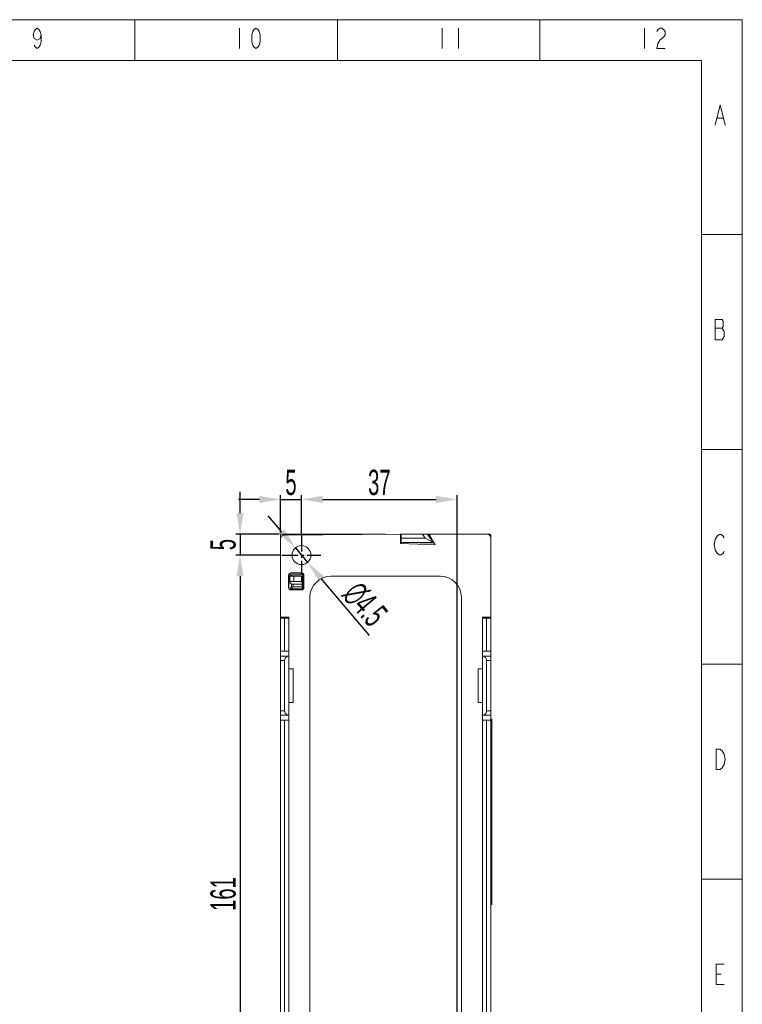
# Model space of a CAD drawing. Header units: millimetres. Extents: x 1111 to 2862, y 128 to 537.
# Tile 17 of 17: x 2690 to 2862, y 303 to 537. Entities that reach past the tile are written whole.
import ezdxf

# ---------------------------------------------------------------- set-up
doc = ezdxf.new("R2010")
doc.units = ezdxf.units.MM
doc.header["$LTSCALE"] = 10
doc.header["$PDMODE"] = 3
doc.header["$PDSIZE"] = 8
doc.linetypes.add('CENTER', pattern=[0.6, 0.375, -0.075, 0.075, -0.075])
doc.layers.get('0').update_dxf_attribs({"linetype": 'CONTINUOUS', "lineweight": 15})
doc.layers.get('Defpoints').update_dxf_attribs({"linetype": 'CONTINUOUS'})
doc.layers.add('标注层', color=7, linetype='CONTINUOUS', lineweight=9)
doc.styles.add('dim', font='txt', dxfattribs={"width": 0.6})
doc.dimstyles.get("Standard").update_dxf_attribs({"dimtxt": 6, "dimasz": 5, "dimexe": 1, "dimexo": 0.5, "dimgap": 1, "dimtad": 1, "dimdec": 1, "dimdsep": 46, "dimtxsty": 'dim', "dimcen": 0, "dimadec": 0, "dimazin": 0, "dimtp": 0.01, "dimtm": 0.01, "dimtfac": 1, "dimtdec": 1, "dimtmove": 0, "dimatfit": 3, "dimfxl": 1, "dimtolj": 1, "dimarcsym": 0})

# ---------------------------------------------------------------- blocks, each defined once
blk = doc.blocks.new('A$C642B7837')
at = {"color": 2, "linetype": 'Continuous'}
for p, q in [((0, 420), (594, 420)), ((445.5, 410), (445.5, 420)), ((495, 410), (495, 420)), ((544.5, 410), (544.5, 420)), ((594, 0), (594, 420)), ((471.1, 417.92), (471.1, 412.92)), ((520.6, 417.92), (520.6, 412.92)), ((524.6, 417.92), (524.6, 412.92)), ((570.1, 417.92), (570.1, 412.92)), ((587.83, 395.9), (589.33, 395.9)), ((584, 367.5), (594, 367.5)), ((587.33, 344.65), (589.08, 344.65)), ((584, 315), (594, 315)), ((584, 262.5), (594, 262.5)), ((584, 210), (594, 210)), ((587.58, 186.73), (588.83, 186.73))]:
    blk.add_line(p, q, dxfattribs=at)
at = {"color": 7, "linetype": 'Continuous'}
for p, q in [((25, 410), (584, 410)), ((584, 410), (584, 10))]:
    blk.add_line(p, q, dxfattribs=at)
at = {"color": 2, "linetype": 'Continuous'}
for points in [[(422.6, 416.26), (422.35, 415.42), (421.6, 415.01), (420.85, 415.42), (420.6, 416.26), (420.85, 417.09), (421.1, 417.51), (421.6, 417.92), (422.1, 417.51), (422.35, 417.09), (422.6, 416.26), (422.6, 414.59), (422.35, 413.76), (422.1, 413.34), (421.6, 412.92), (421.1, 413.34), (420.85, 413.76)], [(475.1, 412.92), (474.6, 413.34), (474.35, 413.76), (474.1, 414.59), (474.1, 416.26), (474.35, 417.09), (474.6, 417.51), (475.1, 417.92), (475.6, 417.51), (475.85, 417.09), (476.1, 416.26), (476.1, 414.59), (475.85, 413.76), (475.6, 413.34), (475.1, 412.92)], [(573.1, 417.09), (573.35, 417.51), (573.85, 417.92), (574.35, 417.92), (574.85, 417.51), (575.1, 417.09), (575.1, 416.26), (574.85, 415.84)], [(574.85, 415.84), (573.85, 415.01), (573.35, 414.17), (573.1, 412.92), (575.1, 412.92)], [(587.33, 394.23), (588.58, 399.23), (589.83, 394.23)], [(589.08, 341.73), (589.58, 342.56), (589.58, 343.81), (589.33, 344.23), (589.08, 344.65), (589.33, 345.06), (589.33, 346.31), (589.08, 346.73), (587.33, 346.73)], [(587.33, 346.73), (587.33, 341.73), (589.08, 341.73)], [(589.58, 290.06), (589.33, 289.65), (588.83, 289.23), (588.33, 289.23), (587.83, 289.65), (587.58, 290.06), (587.33, 290.48), (587.08, 291.73), (587.33, 292.98), (587.58, 293.4), (587.83, 293.81), (588.33, 294.23), (588.83, 294.23), (589.33, 293.81), (589.58, 293.4)], [(587.58, 241.73), (588.58, 241.73), (589.08, 241.31), (589.33, 240.9), (589.58, 240.48), (589.83, 239.23), (589.58, 237.98), (589.33, 237.56), (589.08, 237.15), (588.58, 236.73), (587.58, 236.73), (587.58, 241.73)], [(589.58, 184.23), (587.58, 184.23), (587.58, 189.23), (589.58, 189.23)]]:
    blk.add_lwpolyline(points, dxfattribs=at)
blk = doc.blocks.new('*D10')
at = {"layer": 'Defpoints', "color": 0, "transparency": 16777216}
for p in [(2793.77, 422.58), (2756.77, 413.98), (2793.77, 252.98)]:
    blk.add_point(p, dxfattribs=at)
at = {"layer": '标注层', "color": 0, "lineweight": -2, "transparency": 16777216}
for p, q in [((2756.77, 414.48), (2756.77, 423.58)), ((2793.77, 253.48), (2793.77, 423.58)), ((2761.77, 422.58), (2788.77, 422.58))]:
    blk.add_line(p, q, dxfattribs=at)
at = {"layer": '标注层', "color": 0, "transparency": 16777216}
for points in [[(2761.77, 423.41), (2761.77, 421.74), (2756.77, 422.58)], [(2788.77, 423.41), (2788.77, 421.74), (2793.77, 422.58)]]:
    blk.add_solid(points, dxfattribs=at)
at = {"layer": '标注层', "color": 0, "transparency": 16777216, "insert": (2775.27, 426.58), "char_height": 6, "attachment_point": 5, "style": 'dim'}
blk.add_mtext('\\A1;37', dxfattribs=at)
blk = doc.blocks.new('*D11')
at = {"layer": 'Defpoints', "color": 0, "transparency": 16777216}
for p in [(2756.77, 422.58), (2751.77, 414.15), (2756.77, 413.98)]:
    blk.add_point(p, dxfattribs=at)
at = {"layer": '标注层', "color": 0, "lineweight": -2, "transparency": 16777216}
for p, q in [((2751.77, 414.65), (2751.77, 423.58)), ((2756.77, 414.48), (2756.77, 423.58)), ((2746.77, 422.58), (2741.77, 422.58)), ((2751.77, 422.58), (2756.77, 422.58)), ((2761.77, 422.58), (2766.77, 422.58))]:
    blk.add_line(p, q, dxfattribs=at)
at = {"layer": '标注层', "color": 0, "transparency": 16777216}
for points in [[(2746.77, 423.41), (2746.77, 421.74), (2751.77, 422.58)], [(2761.77, 423.41), (2761.77, 421.74), (2756.77, 422.58)]]:
    blk.add_solid(points, dxfattribs=at)
at = {"layer": '标注层', "color": 0, "transparency": 16777216, "insert": (2754.27, 426.58), "char_height": 6, "attachment_point": 5, "style": 'dim'}
blk.add_mtext('\\A1;5', dxfattribs=at)
blk = doc.blocks.new('*D12')
at = {"layer": 'Defpoints', "color": 0, "transparency": 16777216}
for p in [(2751.97, 414.35), (2742.17, 409.35), (2752.14, 409.35)]:
    blk.add_point(p, dxfattribs=at)
at = {"layer": '标注层', "color": 0, "lineweight": -2, "transparency": 16777216}
for p, q in [((2742.17, 419.35), (2742.17, 424.35)), ((2751.47, 414.35), (2741.17, 414.35)), ((2742.17, 414.35), (2742.17, 409.35)), ((2751.64, 409.35), (2741.17, 409.35)), ((2742.17, 404.35), (2742.17, 399.35))]:
    blk.add_line(p, q, dxfattribs=at)
at = {"layer": '标注层', "color": 0, "transparency": 16777216}
for points in [[(2741.33, 419.35), (2743, 419.35), (2742.17, 414.35)], [(2741.33, 404.35), (2743, 404.35), (2742.17, 409.35)]]:
    blk.add_solid(points, dxfattribs=at)
at = {"layer": '标注层', "color": 0, "transparency": 16777216, "insert": (2738.17, 411.85), "char_height": 6, "attachment_point": 5, "rotation": 90, "style": 'dim'}
blk.add_mtext('\\A1;5', dxfattribs=at)
blk = doc.blocks.new('*D13')
at = {"layer": 'Defpoints', "color": 0, "transparency": 16777216}
for p in [(2752.14, 409.35), (2742.17, 248.35), (2789.14, 248.35)]:
    blk.add_point(p, dxfattribs=at)
at = {"layer": '标注层', "color": 0, "lineweight": -2, "transparency": 16777216}
for p, q in [((2751.64, 409.35), (2741.17, 409.35)), ((2742.17, 404.35), (2742.17, 253.35)), ((2788.64, 248.35), (2741.17, 248.35))]:
    blk.add_line(p, q, dxfattribs=at)
at = {"layer": '标注层', "color": 0, "transparency": 16777216}
for points in [[(2741.33, 404.35), (2743, 404.35), (2742.17, 409.35)], [(2741.33, 253.35), (2743, 253.35), (2742.17, 248.35)]]:
    blk.add_solid(points, dxfattribs=at)
at = {"layer": '标注层', "color": 0, "transparency": 16777216, "insert": (2738.17, 328.85), "char_height": 6, "attachment_point": 5, "rotation": 90, "style": 'dim'}
blk.add_mtext('\\A1;161', dxfattribs=at)
blk = doc.blocks.new('*D15')
at = {"layer": 'Defpoints', "color": 0, "transparency": 16777216}
for p in [(2755.32, 411.07), (2758.22, 407.63)]:
    blk.add_point(p, dxfattribs=at)
at = {"layer": '标注层', "color": 0, "lineweight": -2, "transparency": 16777216}
for p, q in [((2752.09, 414.89), (2748.86, 418.71)), ((2755.32, 411.07), (2758.22, 407.63)), ((2772.94, 390.22), (2761.45, 403.81))]:
    blk.add_line(p, q, dxfattribs=at)
at = {"layer": '标注层', "color": 0, "transparency": 16777216}
for points in [[(2752.73, 415.43), (2751.45, 414.35), (2755.32, 411.07)], [(2762.09, 404.35), (2760.82, 403.28), (2758.22, 407.63)]]:
    blk.add_solid(points, dxfattribs=at)
at = {"layer": '标注层', "color": 0, "transparency": 16777216, "insert": (2771.87, 397.69), "char_height": 6, "attachment_point": 5, "rotation": 310.2075, "style": 'dim'}
blk.add_mtext('\\A1;∅4.5', dxfattribs=at)

msp = doc.modelspace()

# ---------------------------------------------------------------- linework, layer by layer
at = {"color": 7, "linetype": 'Continuous'}
for p, q in [((2751.77, 413.21), (2751.77, 414.15)), ((2776.77, 414.35), (2751.97, 414.35)), ((2752.76, 414.11), (2780.27, 414.35)), ((2780.27, 414.35), (2780.27, 412.11)), ((2780.27, 414.35), (2801.57, 414.35)), ((2780.47, 412.11), (2780.47, 414.35)), ((2785.54, 414.35), (2786.19, 413.35)), ((2786.73, 414.35), (2788.03, 412.35)), ((2788.52, 411.82), (2787, 414.35)), ((2801.77, 245.35), (2801.77, 414.15)), ((2751.77, 255.59), (2751.77, 413.1)), ((2780.27, 413.08), (2780.47, 413.08)), ((2780.27, 412.11), (2788.52, 411.82)), ((2786.19, 413.35), (2780.47, 413.35)), ((2788.03, 412.35), (2780.47, 412.35)), ((2784.77, 412.3), (2784.77, 412.29)), ((2788.24, 412.3), (2784.77, 412.3)), ((2784.77, 412.29), (2788.24, 412.29)), ((2788.03, 412.35), (2786.19, 413.35)), ((2788.04, 412.34), (2788.21, 412.34)), ((2753.82, 404.77), (2757.12, 404.65)), ((2754.05, 404.35), (2754.05, 404.75)), ((2754.36, 404.66), (2754.05, 404.35)), ((2754.27, 405.05), (2754.27, 405.12)), ((2756.77, 405.12), (2754.27, 405.12)), ((2756.77, 405.05), (2754.27, 405.05)), ((2754.36, 404.75), (2754.36, 404.66)), ((2754.77, 404.66), (2754.36, 404.66)), ((2754.77, 404.66), (2754.77, 404.73)), ((2756.61, 404.67), (2754.77, 404.67)), ((2756.77, 405.12), (2756.77, 405.05)), ((2757.12, 404.35), (2757.12, 404.7)), ((2753.7, 404.55), (2753.7, 401.65)), ((2753.77, 404.55), (2753.7, 404.55)), ((2753.77, 404.55), (2753.77, 401.65)), ((2756.91, 404.35), (2753.77, 404.35)), ((2753.79, 403.04), (2753.79, 401.57)), ((2754.36, 402.46), (2753.79, 403.04)), ((2753.79, 403.04), (2753.97, 403.04)), ((2753.97, 404.35), (2753.97, 403.05)), ((2753.97, 403.05), (2754.97, 403.05)), ((2754.36, 402.46), (2754.36, 401.85)), ((2754.77, 402.46), (2754.36, 402.46)), ((2754.77, 401.85), (2754.77, 402.46)), ((2756.91, 402.46), (2754.77, 402.46)), ((2754.97, 404.35), (2754.97, 403.05)), ((2756.77, 403.05), (2754.97, 403.05)), ((2756.77, 403.05), (2756.77, 404.35)), ((2756.91, 402.91), (2756.77, 403.05)), ((2757.27, 404.36), (2756.91, 404.35)), ((2756.91, 401.8), (2756.91, 404.3)), ((2756.93, 404.23), (2756.99, 404.14)), ((2757.07, 404.38), (2757.12, 404.43)), ((2757.2, 403.86), (2757.2, 401.41)), ((2757.2, 403.86), (2757.27, 403.86)), ((2757.27, 401.65), (2757.27, 404.55)), ((2757.34, 404.55), (2757.27, 404.55)), ((2757.34, 401.65), (2757.34, 404.55)), ((2789.77, 404.35), (2763.77, 404.35)), ((2753.7, 401.65), (2753.77, 401.65)), ((2754.1, 401.18), (2754.1, 401.35)), ((2754.1, 401.35), (2754.11, 401.35)), ((2754.11, 401.35), (2754.11, 401.18)), ((2754.27, 401.15), (2754.27, 401.85)), ((2756.91, 401.85), (2754.27, 401.85)), ((2754.56, 401.31), (2754.27, 401.31)), ((2754.27, 401.08), (2754.27, 401.15)), ((2754.27, 401.15), (2756.77, 401.15)), ((2754.27, 401.08), (2756.77, 401.08)), ((2754.56, 401.31), (2757.16, 401.36)), ((2754.56, 401.31), (2754.56, 401.15)), ((2756.91, 401.85), (2754.57, 401.81)), ((2754.75, 401.85), (2754.75, 401.81)), ((2756.77, 401.15), (2756.77, 401.08)), ((2756.99, 401.63), (2757.08, 401.51)), ((2757.08, 401.51), (2757.18, 401.38)), ((2757.27, 401.65), (2757.34, 401.65)), ((2758.77, 399.35), (2758.77, 269.35)), ((2794.77, 269.35), (2794.77, 399.35)), ((2751.77, 394.65), (2753.77, 394.65)), ((2751.77, 394.35), (2753.78, 394.35)), ((2752.77, 394.35), (2752.77, 386.55)), ((2753.77, 274.05), (2753.77, 394.65)), ((2799.77, 274.05), (2799.77, 394.65)), ((2801.77, 394.65), (2799.77, 394.65)), ((2799.77, 394.35), (2801.77, 394.35)), ((2800.77, 386.55), (2800.77, 394.35)), ((2751.77, 386.55), (2753.78, 386.55)), ((2799.77, 386.55), (2801.77, 386.55)), ((2751.77, 385.35), (2753.78, 385.35)), ((2752.77, 384.35), (2751.77, 384.35)), ((2752.77, 384.35), (2752.77, 372.35)), ((2799.77, 385.35), (2801.77, 385.35)), ((2800.77, 372.35), (2800.77, 384.35)), ((2801.77, 384.35), (2800.77, 384.35)), ((2754.77, 382.35), (2753.77, 382.35)), ((2753.78, 382.35), (2753.78, 374.35)), ((2754.77, 374.35), (2754.77, 382.35)), ((2798.77, 382.35), (2798.77, 374.35)), ((2798.77, 382.35), (2799.77, 382.35)), ((2799.77, 374.35), (2799.77, 382.35)), ((2754.77, 374.35), (2753.77, 374.35)), ((2798.77, 374.35), (2799.77, 374.35)), ((2751.77, 372.35), (2752.77, 372.35)), ((2800.77, 372.35), (2801.77, 372.35)), ((2753.78, 371.35), (2751.77, 371.35)), ((2753.78, 370.15), (2751.77, 370.15)), ((2752.77, 370.15), (2752.77, 298.55)), ((2801.77, 371.35), (2799.77, 371.35)), ((2799.77, 370.15), (2801.77, 370.15)), ((2800.77, 298.55), (2800.77, 370.15)), ((2801.77, 370.35), (2801.97, 370.35)), ((2801.97, 370.35), (2801.97, 326.35)), ((2801.77, 360.35), (2801.97, 360.35)), ((2801.77, 326.35), (2801.97, 326.35))]:
    msp.add_line(p, q, dxfattribs=at)
msp.add_circle((2756.77, 409.35), 2.25, dxfattribs=at)
for centre, radius, start, end in [((2751.97, 414.15), 0.2, 90, 180), ((2752.77, 413.11), 1, 90.5, 180), ((2752.67, 413.21), 0.9, 90.5, 180), ((2800.77, 413.35), 1, 0, 90), ((2801.57, 414.15), 0.2, 0, 90), ((2754.27, 404.55), 0.567, 90, 180), ((2756.77, 404.55), 0.567, 0, 90), ((2763.77, 399.35), 5, 90, 180), ((2789.77, 399.35), 5, 0, 90), ((2754.27, 401.65), 0.567, 180, 270), ((2754.57, 401.51), 0.3, 91, 180), ((2754.57, 401.51), 0.3, 136.1244, 150.9407), ((2754.57, 401.51), 0.3, 134.0373, 150.9479), ((2754.57, 401.51), 0.3, 136.1244, 150.901), ((2754.57, 401.51), 0.3, 136.1244, 151.0415), ((2754.57, 401.51), 0.3, 136.3542, 150.9947), ((2754.57, 401.51), 0.3, 135.1576, 150.4797), ((2756.77, 401.65), 0.567, 270, 0), ((2799.77, 384.34), 1.01, 77.6781, 89.981), ((2753.78, 372.36), 1.01, 257.6781, 269.981)]:
    msp.add_arc(centre, radius, start, end, dxfattribs=at)
msp.add_ellipse((2756.91, 403.85), major_axis=(0, 0.5), ratio=0.003492, start_param=6.283185, end_param=6.714812, dxfattribs=at)
for points, knots in [([(2754.27, 405.05), (2754.14, 405.05), (2753.88, 404.94), (2753.77, 404.68), (2753.77, 404.55)], [0, 0, 0, 0, 0.499785, 1, 1, 1, 1]), ([(2757.27, 404.55), (2757.27, 404.68), (2757.16, 404.95), (2756.9, 405.05), (2756.77, 405.05)], [0, 0, 0, 0, 0.500003, 1, 1, 1, 1]), ([(2757.12, 404.7), (2757.12, 404.72), (2757.14, 404.76), (2757.16, 404.8), (2757.17, 404.82)], [0, 0, 0, 0, 0.420628, 1, 1, 1, 1]), ([(2756.91, 404.3), (2756.91, 404.3), (2756.91, 404.27), (2756.92, 404.25), (2756.93, 404.23)], [0, 0, 0, 0, 0.20438, 1, 1, 1, 1]), ([(2756.99, 404.14), (2757.01, 404.11), (2757.07, 404.02), (2757.15, 403.93), (2757.2, 403.86)], [0, 0, 0, 0, 0.234051, 1, 1, 1, 1]), ([(2753.77, 401.65), (2753.77, 401.52), (2753.88, 401.26), (2754.14, 401.15), (2754.27, 401.15)], [0, 0, 0, 0, 0.500215, 1, 1, 1, 1]), ([(2754.56, 401.31), (2754.56, 401.37), (2754.56, 401.47), (2754.56, 401.58), (2754.56, 401.66), (2754.56, 401.72), (2754.56, 401.76), (2754.56, 401.79), (2754.56, 401.8), (2754.57, 401.8), (2754.57, 401.81), (2754.57, 401.81)], [0, 0, 0, 0, 0.382387, 0.555204, 0.706558, 0.830764, 0.92324, 0.956297, 0.980178, 0.994736, 1, 1, 1, 1]), ([(2756.77, 401.15), (2756.9, 401.15), (2757.16, 401.26), (2757.27, 401.52), (2757.27, 401.65)], [0, 0, 0, 0, 0.500025, 1, 1, 1, 1]), ([(2756.91, 401.8), (2756.91, 401.78), (2756.94, 401.72), (2756.97, 401.67), (2756.99, 401.63)], [0, 0, 0, 0, 0.414153, 1, 1, 1, 1]), ([(2752.77, 384.35), (2752.77, 384.5), (2752.84, 384.8), (2753.1, 385.12), (2753.43, 385.31), (2753.66, 385.35), (2753.78, 385.35)], [0, 0, 0, 0, 0.293496, 0.551929, 0.782386, 1, 1, 1, 1]), ([(2799.98, 385.33), (2800.18, 385.28), (2800.48, 385.11), (2800.72, 384.73), (2800.77, 384.48), (2800.77, 384.35)], [0, 0, 0, 0, 0.447837, 0.709681, 1, 1, 1, 1]), ([(2753.56, 371.37), (2753.36, 371.42), (2753.07, 371.59), (2752.82, 371.97), (2752.77, 372.22), (2752.77, 372.35)], [0, 0, 0, 0, 0.447837, 0.709681, 1, 1, 1, 1]), ([(2800.77, 372.35), (2800.77, 372.2), (2800.7, 371.91), (2800.44, 371.58), (2800.12, 371.39), (2799.88, 371.35), (2799.77, 371.35)], [0, 0, 0, 0, 0.293496, 0.551929, 0.782386, 1, 1, 1, 1])]:
    msp.add_open_spline(points, degree=3, knots=knots, dxfattribs=at)
at = {"layer": '标注层', "color": 1, "linetype": 'CENTER', "lineweight": -2}
for p, q in [((2756.77, 413.98), (2756.77, 404.72)), ((2752.14, 409.35), (2761.4, 409.35))]:
    msp.add_line(p, q, dxfattribs=at)

# ---------------------------------------------------------------- block references
at = {"color": 3, "xscale": 0.9720000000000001, "yscale": 0.9720000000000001, "zscale": 0.9720000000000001}
msp.add_blockref('A$C642B7837', (2284.16, 128.29), dxfattribs=at)

# ---------------------------------------------------------------- dimensions: what is measured, and where the dimension line sits
at = {"layer": '标注层', "color": 3}
for base, p1, p2, picture, middle in [((2756.77, 422.58), (2751.77, 414.15), (2756.77, 413.98), '*D11', (2754.27, 426.58)), ((2793.77, 422.58), (2756.77, 413.98), (2793.77, 252.98), '*D10', (2775.27, 426.58))]:
    dim = msp.add_linear_dim(base=base, p1=p1, p2=p2, dimstyle='Standard', dxfattribs=at)
    dim.commit()
    dim.dimension.update_dxf_attribs({"geometry": picture, "text_midpoint": middle})
for base, p1, p2, picture, middle in [((2742.17, 409.35), (2751.97, 414.35), (2752.14, 409.35), '*D12', (2738.17, 411.85)), ((2742.17, 248.35), (2752.14, 409.35), (2789.14, 248.35), '*D13', (2738.17, 328.85))]:
    dim = msp.add_linear_dim(base=base, p1=p1, p2=p2, angle=90, dimstyle='Standard', dxfattribs=at)
    dim.commit()
    dim.dimension.update_dxf_attribs({"geometry": picture, "text_midpoint": middle})
dim = msp.add_diameter_dim_2p(p1=(2755.32, 411.07), p2=(2758.22, 407.63), dimstyle='Standard', dxfattribs=at)
dim.commit()
dim.dimension.update_dxf_attribs({"geometry": '*D15', "text_midpoint": (2771.87, 397.69)})

doc.saveas('drawing.dxf')
